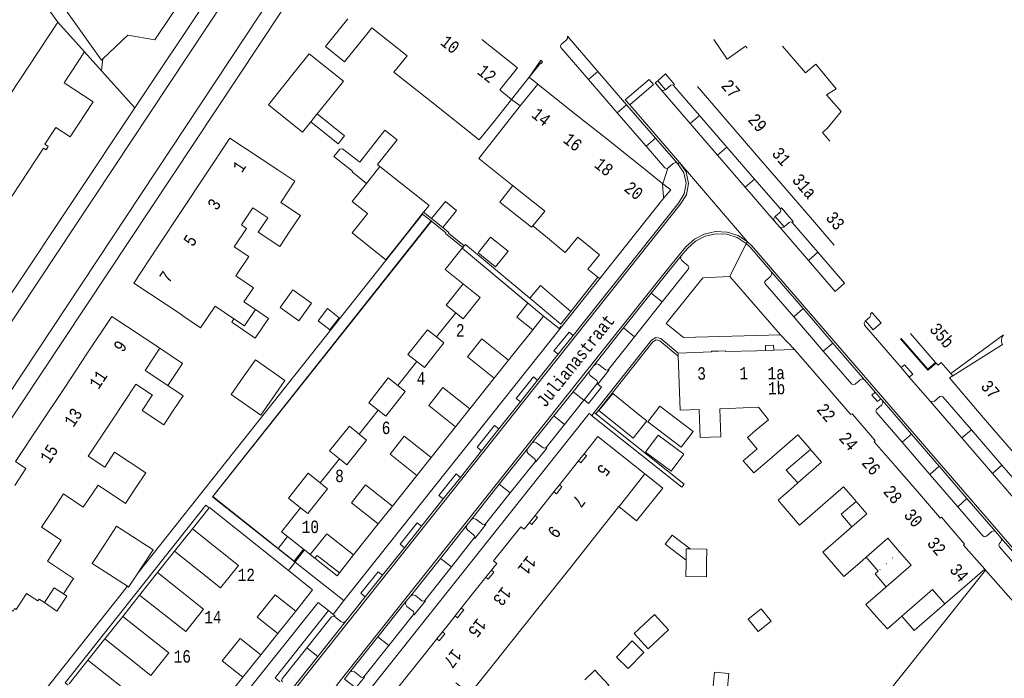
# Model space of a CAD drawing. Header units: metres. Extents: x 196790 to 198335, y 354523 to 356036.
# Tile 101 of 108: x 197428 to 197571, y 355607 to 355702. Entities that reach past the tile are written whole.
import ezdxf

# ---------------------------------------------------------------- set-up
doc = ezdxf.new("R2010")
doc.units = ezdxf.units.M
for name, pattern in [('DGN Style 1', [1.160006, 0.00193, -1.158076]), ('DGN Style 2', [186.027128, 111.616277, -74.410851]), ('DGN Style 3', [260.437979, 186.027128, -74.410851])]:
    doc.linetypes.add(name, pattern=pattern)
for name, color, linetype, lineweight in [('afdak', 252, 'DGN Style 2', 18), ('bij- of bedrijfsgebouw', 252, 'Continuous', 18), ('functiescheiding', 252, 'Continuous', 18), ('hoofdgebouw', 252, 'Continuous', 18), ('hoofdgebouw maaiveld', 252, 'Continuous', 18), ('huisnummer BAG', 252, 'Continuous', 18), ('kant asfaltverharding', 252, 'Continuous', 18), ('kant betonverharding', 252, 'Continuous', 18), ('kant klinkerverharding', 252, 'Continuous', 18), ('kant muur (extern)', 252, 'Continuous', 18), ('kant tegelverharding', 252, 'Continuous', 18), ('molgoot', 252, 'DGN Style 3', 18), ('overbouw', 252, 'Continuous', 18), ('raster', 252, 'Continuous', 18), ('schutting', 252, 'Continuous', 18), ('straatnaam', 252, 'Continuous', 18), ('T22_brandgang', 252, 'DGN Style 2', 18), ('tuinhuis', 252, 'DGN Style 2', 18), ('tussenmuur WOZ', 252, 'DGN Style 1', 18), ('vlakafsluiter grijs', 252, 'DGN Style 2', 18), ('vlakafsluiter groen', 252, 'DGN Style 2', 18)]:
    doc.layers.add(name, color=color, linetype=linetype, lineweight=lineweight)
doc.styles.add('Style-Courier New', font='cour.ttf')

msp = doc.modelspace()

# ---------------------------------------------------------------- linework, layer by layer
at = {"layer": 'afdak'}
for p, q in [((197489.693, 355671.83), (197488.085, 355673.117)), ((197467.194, 355627.152), (197465.87, 355625.398)), ((197465.87, 355625.398), (197468.189, 355623.548)), ((197468.189, 355623.548), (197469.519, 355625.311)), ((197550.986, 355624.142), (197552.745, 355622.124)), ((197514.835, 355609.678), (197517.103, 355612.015)), ((197517.103, 355612.015), (197518.822, 355610.347)), ((197518.822, 355610.347), (197516.554, 355608.01)), ((197516.554, 355608.01), (197514.835, 355609.678))]:
    msp.add_line(p, q, dxfattribs=at)
at = {"layer": 'afdak', "flags": 128}
for points in [[(197471.519, 355688.283), (197475.487, 355685.118), (197474.562, 355683.958), (197470.587, 355687.129)], [(197480.58, 355680.658), (197480.237, 355680.929), (197483.08, 355684.529), (197481.33, 355685.911), (197477.671, 355681.278)], [(197476.632, 355679.964), (197473.935, 355682.1), (197474.792, 355683.191), (197475.202, 355683.227), (197477.671, 355681.278)], [(197476.632, 355679.964), (197476.555, 355679.866), (197478.648, 355678.213)], [(197499.831, 355677.893), (197497.941, 355675.496), (197502.555, 355671.86), (197502.731, 355672.069)], [(197488.085, 355673.117), (197490.066, 355675.578), (197491.67, 355674.286), (197489.693, 355671.83)], [(197492.642, 355663.694), (197490.168, 355660.578), (197491.563, 355659.478)], [(197502.278, 355661.616), (197503.858, 355663.448), (197508.23, 355659.68)], [(197508.23, 355659.68), (197506.785, 355657.857), (197502.278, 355661.616)], [(197462.565, 355659.959), (197464.445, 355658.688), (197462.52, 355655.842), (197459.139, 355658.127), (197459.467, 355658.613)], [(197488.794, 355656.016), (197487.484, 355657.052), (197484.648, 355653.463), (197485.95, 355652.447)], [(197448.727, 355654.364), (197452.021, 355652.181), (197449.889, 355648.965)], [(197480.348, 355645.409), (197478.979, 355646.49), (197481.802, 355650.067), (197483.183, 355648.977)], [(197474.732, 355638.377), (197473.304, 355639.524), (197476.198, 355643.073), (197477.579, 355641.937)], [(197542.922, 355639.725), (197539.42, 355636.728), (197541.104, 355634.875)], [(197469.087, 355631.289), (197467.349, 355632.651), (197470.186, 355636.27), (197471.941, 355634.894)], [(197518.964, 355636.187), (197521.53, 355634.123), (197517.728, 355629.417), (197515.199, 355631.458)], [(197549.557, 355632.17), (197547.389, 355630.357), (197548.912, 355628.535)], [(197524.921, 355623.715), (197521.905, 355626.006), (197522.9, 355627.317), (197525.501, 355625.341)], [(197552.745, 355622.124), (197552.283, 355621.721), (197553.902, 355619.864)], [(197434.772, 355618.855), (197435.293, 355618.5), (197433.835, 355616.348), (197432.03, 355617.573)], [(197556.163, 355615.594), (197557.934, 355613.532), (197562.384, 355617.363)], [(197530.862, 355604.784), (197528.786, 355604.976), (197529.02, 355607.501), (197531.096, 355607.309), (197530.862, 355604.784)]]:
    msp.add_lwpolyline(points, dxfattribs=at)
at = {"layer": 'bij- of bedrijfsgebouw'}
for p, q in [((197468.392, 355694.512), (197466.487, 355692.119)), ((197471.519, 355688.283), (197473.38, 355690.59)), ((197470.587, 355687.129), (197471.486, 355688.242)), ((197471.486, 355688.242), (197471.519, 355688.283)), ((197478.648, 355678.213), (197480.58, 355680.658)), ((197486.726, 355673.794), (197486.925, 355674.045)), ((197483.578, 355669.828), (197486.726, 355673.794)), ((197524.921, 355623.715), (197524.914, 355623.342)), ((197445.987, 355622.503), (197445.544, 355621.824))]:
    msp.add_line(p, q, dxfattribs=at)
at = {"layer": 'bij- of bedrijfsgebouw', "flags": 128}
for points in [[(197468.392, 355694.512), (197470.352, 355696.974), (197475.333, 355693.009), (197473.38, 355690.59)], [(197466.487, 355692.119), (197464.477, 355689.594), (197469.383, 355685.636), (197470.587, 355687.129)], [(197486.925, 355674.045), (197487.706, 355675.029), (197480.58, 355680.658)], [(197478.648, 355678.213), (197476.594, 355675.613), (197478.801, 355673.87), (197478.678, 355673.715)], [(197467.573, 355671.295), (197466.104, 355669.079), (197462.993, 355671.14), (197464.373, 355673.223)], [(197478.678, 355673.715), (197476.571, 355671.047), (197481.473, 355667.175), (197483.578, 355669.828)], [(197460.805, 355650.183), (197462.562, 355652.687), (197466.854, 355649.676), (197465.097, 355647.172)], [(197460.805, 355650.183), (197459.048, 355647.679), (197463.34, 355644.668), (197465.097, 355647.172)], [(197450.686, 355645.337), (197449.313, 355643.265), (197446.184, 355645.339), (197447.601, 355647.477)], [(197516.181, 355642.201), (197512.286, 355645.337), (197514.29, 355647.826), (197518.185, 355644.69)], [(197518.185, 355644.69), (197519.242, 355643.869), (197517.241, 355641.353), (197516.181, 355642.201)], [(197440.753, 355637.167), (197442.183, 355639.325), (197446.687, 355636.339), (197445.208, 355634.108)], [(197445.987, 355622.503), (197447.75, 355625.205), (197442.476, 355628.647), (197440.713, 355625.945)], [(197444.035, 355619.923), (197438.949, 355623.243), (197440.713, 355625.945)], [(197525.501, 355625.341), (197524.95, 355625.35), (197524.921, 355623.715)], [(197527.897, 355623.29), (197527.93, 355625.3), (197525.501, 355625.341)], [(197524.914, 355623.342), (197524.878, 355621.334), (197527.863, 355621.281), (197527.897, 355623.29)], [(197445.544, 355621.824), (197444.223, 355619.801), (197444.035, 355619.923)], [(197518.872, 355614.451), (197520.34, 355615.82), (197522.392, 355613.619), (197520.912, 355612.252)], [(197518.872, 355614.451), (197517.404, 355613.082), (197519.431, 355610.885), (197520.912, 355612.252)], [(197510.254, 355606.398), (197511.722, 355607.769), (197513.755, 355605.594), (197512.29, 355604.221)]]:
    msp.add_lwpolyline(points, dxfattribs=at)
at = {"layer": 'functiescheiding'}
for p, q in [((197510.8, 355693.248), (197512.151, 355694.404)), ((197519.56, 355693.265), (197516.114, 355690.3)), ((197516.751, 355689.562), (197520.203, 355692.522)), ((197514.948, 355688.443), (197516.303, 355689.604)), ((197526.878, 355688.036), (197525.524, 355686.863)), ((197519.148, 355683.582), (197520.512, 355684.743)), ((197529.46, 355682.311), (197530.819, 355683.477)), ((197534.83, 355678.838), (197533.478, 355677.665)), ((197542.629, 355667.08), (197543.989, 355668.259)), ((197547.865, 355663.767), (197546.504, 355662.599)), ((197519.866, 355662.326), (197521.447, 355661.067)), ((197540.495, 355658.91), (197541.866, 355660.096)), ((197515.863, 355657.296), (197517.439, 355656.035)), ((197544.784, 355653.95), (197546.158, 355655.123)), ((197510.124, 355646.844), (197508.558, 355648.063)), ((197505.767, 355644.582), (197507.336, 355643.348)), ((197556.186, 355640.766), (197557.545, 355641.939)), ((197564.845, 355641.387), (197566.215, 355642.565)), ((197560.216, 355636.1), (197561.568, 355637.282)), ((197570.649, 355637.429), (197569.272, 355636.266)), ((197499.469, 355633.463), (197497.88, 355634.697)), ((197564.242, 355631.44), (197565.58, 355632.64)), ((197490.945, 355622.748), (197489.36, 355623.967)), ((197481.896, 355611.369), (197480.317, 355612.61)), ((197471.594, 355609.751), (197470.014, 355611.011))]:
    msp.add_line(p, q, dxfattribs=at)
at = {"layer": 'hoofdgebouw'}
for p, q in [((197437.83, 355697.252), (197433.988, 355701.552)), ((197478.722, 355699.818), (197479.44, 355700.722)), ((197479.44, 355700.722), (197484.523, 355696.688)), ((197528.929, 355699.021), (197530.866, 355696.214)), ((197540.707, 355695.957), (197538.856, 355698.091)), ((197503.445, 355692.592), (197508.348, 355688.687)), ((197526.556, 355692.239), (197530.68, 355687.441)), ((197494.978, 355684.509), (197488.061, 355689.998)), ((197496.887, 355686.907), (197499.65, 355690.37)), ((197508.348, 355688.687), (197513.005, 355684.979)), ((197494.978, 355684.509), (197496.887, 355686.907)), ((197530.68, 355687.441), (197534.572, 355682.914)), ((197513.005, 355684.979), (197517.783, 355681.173)), ((197534.572, 355682.914), (197534.822, 355682.623)), ((197534.822, 355682.623), (197538.612, 355678.242)), ((197517.783, 355681.173), (197521.567, 355678.16)), ((197465.816, 355680.159), (197468.276, 355678.529)), ((197455.336, 355679.461), (197451.928, 355674.317)), ((197538.612, 355678.242), (197543.206, 355672.931)), ((197504.439, 355674.223), (197499.749, 355677.958)), ((197521.733, 355676.192), (197512.414, 355664.44)), ((197451.928, 355674.317), (197448.389, 355668.977)), ((197460.541, 355672.198), (197462.182, 355674.675)), ((197464.373, 355673.223), (197462.182, 355674.675)), ((197543.206, 355672.931), (197546.374, 355669.269)), ((197504.849, 355670.324), (197506.935, 355668.605)), ((197509.27, 355670.434), (197511.325, 355668.739)), ((197512.385, 355667.895), (197511.325, 355668.739)), ((197512.385, 355667.895), (197510.712, 355665.796)), ((197510.712, 355665.796), (197512.163, 355664.64)), ((197512.163, 355664.64), (197512.414, 355664.44)), ((197460.9, 355661.084), (197462.565, 355659.959)), ((197502.73, 355657.022), (197500.401, 355658.881)), ((197499.22, 355652.639), (197502.73, 355657.022)), ((197557.425, 355656.494), (197561.042, 355652.313)), ((197448.727, 355654.364), (197446.595, 355651.148)), ((197536.4, 355654.05), (197535.13, 355654.012)), ((197537.601, 355654.086), (197536.4, 355654.05)), ((197540.636, 355654.177), (197537.601, 355654.086)), ((197545.287, 355648.797), (197540.636, 355654.177)), ((197570.186, 355654.555), (197563.516, 355650.365)), ((197438.275, 355653.708), (197434.863, 355648.56)), ((197497.155, 355650.057), (197493.278, 355653.135)), ((197523.781, 355653.242), (197523.766, 355653.671)), ((197524.049, 355645.41), (197523.781, 355653.242)), ((197446.595, 355651.148), (197449.889, 355648.965)), ((197561.042, 355652.313), (197561.114, 355652.229)), ((197493.609, 355645.59), (197497.155, 355650.057)), ((197434.863, 355648.56), (197431.375, 355643.298)), ((197441.825, 355643.951), (197445.219, 355649.071)), ((197445.219, 355649.071), (197445.272, 355649.151)), ((197548.655, 355644.9), (197545.287, 355648.797)), ((197491.545, 355643.014), (197487.668, 355646.091)), ((197524.049, 355645.41), (197526.817, 355645.511)), ((197529.88, 355645.621), (197535.383, 355645.821)), ((197535.383, 355645.821), (197536.857, 355644.014)), ((197480.348, 355645.409), (197477.579, 355641.937)), ((197567.939, 355644.35), (197573.506, 355637.86)), ((197438.374, 355638.744), (197441.825, 355643.951)), ((197487.998, 355638.545), (197491.545, 355643.014)), ((197536.857, 355644.014), (197535.019, 355642.522)), ((197477.579, 355641.937), (197478.649, 355641.081)), ((197542.813, 355639.85), (197542.922, 355639.725)), ((197438.374, 355638.744), (197440.753, 355637.167)), ((197474.732, 355638.377), (197471.941, 355634.894)), ((197485.943, 355635.976), (197482.067, 355639.054)), ((197429.345, 355636.967), (197427.727, 355634.522)), ((197508.605, 355637.145), (197506.593, 355634.616)), ((197509.341, 355638.07), (197508.605, 355637.145)), ((197558.41, 355633.62), (197555.171, 355637.365)), ((197482.401, 355631.516), (197485.943, 355635.976)), ((197518.964, 355636.187), (197515.414, 355631.728)), ((197471.941, 355634.894), (197473.019, 355634.029)), ((197540.474, 355634.326), (197538.228, 355632.368)), ((197541.104, 355634.875), (197540.474, 355634.326)), ((197505.056, 355632.684), (197503.049, 355630.165)), ((197505.782, 355633.595), (197505.056, 355632.684)), ((197558.41, 355633.62), (197561.593, 355629.941)), ((197453.458, 355628.252), (197455.867, 355631.275)), ((197480.337, 355628.939), (197476.459, 355632.015)), ((197515.199, 355631.458), (197511.863, 355627.268)), ((197515.414, 355631.728), (197515.199, 355631.458)), ((197539.881, 355630.437), (197538.228, 355632.368)), ((197549.386, 355632.366), (197549.557, 355632.17)), ((197541.324, 355628.751), (197539.881, 355630.437)), ((197541.324, 355628.751), (197543.603, 355630.739)), ((197476.779, 355624.454), (197480.337, 355628.939)), ((197501.459, 355628.171), (197502.23, 355629.134)), ((197548.912, 355628.535), (197546.982, 355626.85)), ((197467.194, 355627.152), (197469.519, 355625.311)), ((197511.863, 355627.268), (197508.076, 355622.511)), ((197450.861, 355624.99), (197448.41, 355621.913)), ((197450.861, 355624.99), (197457.525, 355619.682)), ((197469.519, 355625.311), (197469.671, 355625.191)), ((197469.671, 355625.191), (197470.513, 355624.524)), ((197550.055, 355623.329), (197550.986, 355624.142)), ((197496.736, 355622.241), (197497.516, 355623.226)), ((197495.927, 355621.227), (197494.002, 355618.821)), ((197508.076, 355622.511), (197504.429, 355617.93)), ((197547.555, 355596.372), (197568.271, 355622.256)), ((197562.384, 355617.363), (197568.145, 355622.399)), ((197584.185, 355604.161), (197568.271, 355622.256)), ((197553.902, 355619.864), (197553.402, 355619.427)), ((197433.452, 355619.718), (197432.03, 355617.573)), ((197434.772, 355618.855), (197433.452, 355619.718)), ((197445.805, 355618.655), (197443.357, 355615.569)), ((197445.805, 355618.655), (197452.479, 355613.359)), ((197494.002, 355618.821), (197492.371, 355616.782)), ((197432.03, 355617.573), (197431.261, 355618.083)), ((197504.429, 355617.93), (197500.82, 355613.397)), ((197491.488, 355615.64), (197490.461, 355614.355)), ((197556.496, 355615.885), (197556.163, 355615.594)), ((197465.811, 355613.092), (197462.84, 355615.461)), ((197490.461, 355614.355), (197489.639, 355613.328)), ((197463.35, 355610.006), (197465.811, 355613.092)), ((197500.82, 355613.397), (197497.27, 355608.938)), ((197440.764, 355612.316), (197438.317, 355609.238)), ((197440.764, 355612.316), (197447.441, 355607.007)), ((197488.827, 355612.307), (197486.982, 355609.993)), ((197460.756, 355606.758), (197457.777, 355609.133)), ((197458.294, 355603.669), (197460.756, 355606.758))]:
    msp.add_line(p, q, dxfattribs=at)
at = {"layer": 'hoofdgebouw', "flags": 128}
for points in [[(197433.988, 355701.552), (197427.059, 355691.102), (197420.663, 355695.354), (197419.997, 355694.349), (197417.572, 355695.959), (197412.724, 355698.354), (197412.069, 355697.362), (197409.164, 355699.31), (197406.324, 355695.054), (197405.331, 355695.687), (197400.87, 355688.997)], [(197478.722, 355699.818), (197475.484, 355695.806), (197472.708, 355698.046), (197475.939, 355702.049)], [(197499.65, 355690.37), (197497.94, 355691.735), (197500.495, 355694.946), (197495.351, 355699.028)], [(197406.646, 355682.357), (197418.784, 355674.306), (197418.662, 355674.123), (197423.987, 355670.591), (197424.323, 355671.108), (197423.981, 355671.342), (197431.877, 355683.301), (197432.264, 355683.064), (197432.579, 355683.545), (197432.077, 355683.874), (197433.7, 355686.324), (197435.775, 355684.957), (197439.079, 355690.018), (197434.892, 355692.751), (197437.83, 355697.252)], [(197533.768, 355697.759), (197533.512, 355698.054), (197530.866, 355696.214)], [(197488.061, 355689.998), (197482.632, 355694.306), (197484.523, 355696.688)], [(197540.707, 355695.957), (197542.223, 355694.208), (197543.691, 355695.481)], [(197545.261, 355691.053), (197546.621, 355691.915), (197543.691, 355695.481)], [(197503.445, 355692.592), (197501.103, 355689.677), (197500.903, 355689.424)], [(197545.739, 355684.322), (197544.657, 355685.57), (197545.336, 355686.141), (197547.346, 355688.618), (197545.261, 355691.053)], [(197500.903, 355689.424), (197494.901, 355681.818), (197499.749, 355677.958)], [(197465.816, 355680.159), (197458.855, 355684.772), (197455.336, 355679.461)], [(197468.276, 355678.529), (197466.24, 355675.457), (197469.083, 355673.574), (197467.573, 355671.295)], [(197504.849, 355670.324), (197502.731, 355672.069), (197504.479, 355674.191), (197504.439, 355674.223)], [(197460.541, 355672.198), (197461.299, 355671.685), (197459.615, 355669.192)], [(197506.935, 355668.605), (197507.428, 355668.199), (197509.27, 355670.434)], [(197448.389, 355668.977), (197444.954, 355663.793), (197451.915, 355659.18)], [(197459.615, 355669.192), (197459.509, 355669.035), (197461.6, 355667.622), (197459.723, 355664.843), (197462.274, 355663.119), (197460.9, 355661.084)], [(197500.401, 355658.881), (197501.992, 355660.874), (197492.507, 355668.835), (197490.052, 355665.766), (197495.105, 355661.724)], [(197495.105, 355661.724), (197492.637, 355658.64), (197491.563, 355659.478), (197488.794, 355656.016), (197489.867, 355655.149)], [(197459.467, 355658.613), (197456.752, 355660.447), (197454.633, 355657.311)], [(197462.565, 355659.959), (197460.969, 355657.598), (197459.467, 355658.613)], [(197438.275, 355653.708), (197441.767, 355658.976), (197448.727, 355654.364)], [(197454.633, 355657.311), (197451.9, 355659.158), (197451.915, 355659.18)], [(197489.867, 355655.149), (197487.032, 355651.59), (197485.95, 355652.447), (197483.183, 355648.977), (197484.261, 355648.12)], [(197535.13, 355654.012), (197530.638, 355653.878), (197530.637, 355653.982), (197529.622, 355653.956)], [(197523.766, 355653.671), (197528.617, 355653.837), (197528.62, 355653.93), (197529.622, 355653.956)], [(197561.114, 355652.229), (197561.397, 355651.902), (197561.861, 355652.303)], [(197567.939, 355644.35), (197563.037, 355650.064), (197563.516, 355650.365)], [(197447.601, 355647.477), (197447.661, 355647.568), (197445.272, 355649.151)], [(197449.889, 355648.965), (197452.113, 355647.49), (197450.686, 355645.337)], [(197484.261, 355648.12), (197481.434, 355644.552), (197480.348, 355645.409)], [(197526.817, 355645.511), (197526.964, 355641.46), (197529.936, 355641.568), (197529.789, 355645.618), (197529.88, 355645.621)], [(197552.21, 355641.094), (197548.953, 355644.892), (197548.763, 355644.775), (197548.655, 355644.9)], [(197431.375, 355643.298), (197427.84, 355637.964), (197429.345, 355636.967)], [(197510.154, 355639.096), (197512.157, 355641.591), (197518.964, 355636.187)], [(197535.019, 355642.522), (197533.787, 355641.449), (197535.07, 355639.976)], [(197536.986, 355638.281), (197541.086, 355641.834), (197542.813, 355639.85)], [(197478.649, 355641.081), (197475.809, 355637.505), (197474.732, 355638.377)], [(197535.07, 355639.976), (197535.198, 355639.829), (197533.205, 355638.093), (197534.743, 355636.327), (197536.986, 355638.281)], [(197555.171, 355637.365), (197552.164, 355640.841), (197552.311, 355640.976), (197552.21, 355641.094)], [(197542.922, 355639.725), (197544.54, 355637.865), (197541.104, 355634.875)], [(197445.208, 355634.108), (197443.753, 355631.913), (197439.801, 355634.533), (197437.644, 355631.377), (197434.812, 355633.312), (197433.191, 355630.861)], [(197543.603, 355630.739), (197547.694, 355634.306), (197549.386, 355632.366)], [(197473.019, 355634.029), (197470.166, 355630.443), (197469.087, 355631.289)], [(197467.348, 355622.211), (197455.907, 355631.325), (197455.867, 355631.275)], [(197469.087, 355631.289), (197466.347, 355627.823), (197467.194, 355627.152)], [(197549.557, 355632.17), (197551.078, 355630.425), (197548.912, 355628.535)], [(197433.191, 355630.861), (197431.623, 355628.488), (197434.475, 355626.599), (197432.452, 355623.544), (197436.224, 355621.046), (197434.772, 355618.855)], [(197561.593, 355629.941), (197561.712, 355629.803), (197561.87, 355629.93), (197564.993, 355626.315)], [(197497.516, 355623.226), (197497.048, 355623.603), (197500.993, 355628.549), (197501.459, 355628.171)], [(197457.525, 355619.682), (197460.123, 355622.944), (197453.458, 355628.252)], [(197546.24, 355623.1), (197544.703, 355624.861), (197546.982, 355626.85)], [(197550.986, 355624.142), (197554.106, 355626.865), (197555.795, 355624.93)], [(197564.993, 355626.315), (197565.242, 355626.027), (197565.074, 355625.895), (197568.145, 355622.399)], [(197555.795, 355624.93), (197557.485, 355622.994), (197553.902, 355619.864)], [(197550.055, 355623.329), (197547.776, 355621.34), (197546.24, 355623.1)], [(197452.479, 355613.359), (197455.074, 355616.605), (197448.41, 355621.913)], [(197468.403, 355616.338), (197470.859, 355619.414), (197467.348, 355622.211)], [(197431.261, 355618.083), (197431.067, 355617.801), (197429.447, 355618.898), (197427.924, 355616.565), (197427.72, 355616.698), (197427.485, 355616.313), (197424.686, 355618.075)], [(197462.84, 355615.461), (197465.432, 355618.711), (197468.403, 355616.338)], [(197552.505, 355615.521), (197550.958, 355617.292), (197553.402, 355619.427)], [(197556.496, 355615.885), (197560.567, 355619.442), (197562.384, 355617.363)], [(197447.441, 355607.007), (197450.031, 355610.273), (197443.357, 355615.569)], [(197556.163, 355615.594), (197554.052, 355613.75), (197552.505, 355615.521)], [(197457.777, 355609.133), (197460.368, 355612.384), (197463.35, 355610.006)], [(197486.982, 355609.993), (197482.746, 355604.682), (197482.661, 355604.751), (197480.119, 355601.544)], [(197438.317, 355609.238), (197444.972, 355603.958), (197442.25, 355600.525)], [(197497.27, 355608.938), (197493.631, 355604.367), (197491.592, 355605.977)]]:
    msp.add_lwpolyline(points, dxfattribs=at)
at = {"layer": 'hoofdgebouw maaiveld', "flags": 128}
for points in [[(197521.567, 355678.16), (197521.483, 355678.085), (197521.67, 355676.261), (197521.733, 355676.192)], [(197493.278, 355653.135), (197495.347, 355655.741), (197499.22, 355652.639)], [(197487.668, 355646.091), (197489.72, 355648.677), (197493.609, 355645.59)], [(197482.067, 355639.054), (197484.112, 355641.629), (197487.998, 355638.545)], [(197509.341, 355638.07), (197509.702, 355637.784), (197510.513, 355638.808), (197510.154, 355639.096)], [(197476.459, 355632.015), (197478.513, 355634.605), (197482.401, 355631.516)], [(197505.782, 355633.595), (197506.142, 355633.308), (197506.953, 355634.33), (197506.593, 355634.616)], [(197502.23, 355629.134), (197502.589, 355628.846), (197503.409, 355629.878), (197503.049, 355630.165)], [(197470.513, 355624.524), (197472.901, 355627.53), (197476.779, 355624.454)], [(197495.927, 355621.227), (197496.287, 355620.94), (197497.097, 355621.956), (197496.736, 355622.241)], [(197492.371, 355616.782), (197492.73, 355616.495), (197491.847, 355615.352), (197491.488, 355615.64)], [(197489.639, 355613.328), (197489.999, 355613.042), (197489.186, 355612.02), (197488.827, 355612.307)]]:
    msp.add_lwpolyline(points, dxfattribs=at)
at = {"layer": 'kant asfaltverharding', "flags": 128}
for points in [[(197440.493, 355696.247), (197444.117, 355699.674), (197448.001, 355698.978), (197469.769, 355731.462), (197458.789, 355746.329)], [(197419.114, 355725.683), (197440.271, 355696.037), (197440.493, 355696.247)], [(197483.485, 355722.08), (197481.227, 355721.129), (197479.344, 355720.309), (197474.404, 355718.137), (197473.244, 355717.415), (197472.334, 355716.396), (197467.517, 355709.144), (197373.054, 355566.562), (197372.221, 355565.02), (197371.656, 355563.255), (197371.434, 355561.34), (197371.602, 355559.38)], [(197463.59, 355713.015), (197368.819, 355570.121), (197367.699, 355568.732), (197366.249, 355567.51), (197365.411, 355566.997), (197364.511, 355566.565), (197363.56, 355566.227), (197362.573, 355565.988)]]:
    msp.add_lwpolyline(points, dxfattribs=at)
at = {"layer": 'kant betonverharding'}
msp.add_line((197512.05, 355649.26), (197512.154, 355649.175), dxfattribs=at)
at = {"layer": 'kant betonverharding', "flags": 128}
for points in [[(197508.593, 355656.228), (197507.991, 355656.714), (197505.784, 355653.997), (197506.411, 355653.488)], [(197503.427, 355649.739), (197502.805, 355650.235), (197500.315, 355647.11), (197500.924, 355646.595)], [(197512.154, 355649.175), (197512.665, 355648.756), (197510.778, 355646.388), (197510.153, 355646.88)], [(197497.809, 355642.682), (197497.186, 355643.177), (197494.691, 355640.043), (197495.312, 355639.546)], [(197492.239, 355635.686), (197491.613, 355636.184), (197489.131, 355633.056), (197489.751, 355632.56)], [(197486.63, 355628.639), (197485.973, 355629.09), (197483.516, 355626.015), (197484.135, 355625.505)], [(197480.979, 355621.541), (197480.346, 355622.017), (197477.852, 355618.909), (197478.484, 355618.407)]]:
    msp.add_lwpolyline(points, dxfattribs=at)
at = {"layer": 'kant klinkerverharding'}
for p, q in [((197507.74, 355699.513), (197512.151, 355694.404)), ((197512.151, 355694.404), (197516.303, 355689.604)), ((197514.948, 355688.443), (197510.8, 355693.248)), ((197521.312, 355691.735), (197520.435, 355692.749)), ((197521.312, 355691.735), (197525.524, 355686.863)), ((197526.878, 355688.036), (197523.107, 355692.398)), ((197518.756, 355684.034), (197514.948, 355688.443)), ((197516.303, 355689.604), (197519.86, 355685.492)), ((197525.524, 355686.863), (197529.46, 355682.311)), ((197530.819, 355683.477), (197526.878, 355688.036)), ((197520.512, 355684.743), (197519.86, 355685.492)), ((197519.148, 355683.582), (197518.756, 355684.034)), ((197523.721, 355681.062), (197520.512, 355684.743)), ((197534.83, 355678.838), (197530.819, 355683.477)), ((197529.46, 355682.311), (197533.478, 355677.665)), ((197538.565, 355674.52), (197534.83, 355678.838)), ((197533.478, 355677.665), (197537.665, 355672.822)), ((197537.665, 355672.822), (197538.469, 355671.891)), ((197538.469, 355671.891), (197542.629, 355667.08)), ((197547.865, 355663.767), (197543.989, 355668.259)), ((197542.629, 355667.08), (197546.504, 355662.599)), ((197537.229, 355665.462), (197538.101, 355664.458)), ((197538.101, 355664.458), (197541.866, 355660.096)), ((197515.863, 355657.296), (197519.866, 355662.326)), ((197521.447, 355661.067), (197517.439, 355656.035)), ((197541.866, 355660.096), (197546.158, 355655.123)), ((197544.784, 355653.95), (197540.495, 355658.91)), ((197511.558, 355651.884), (197515.863, 355657.296)), ((197556.051, 355651.557), (197550.737, 355657.703)), ((197506.411, 355653.488), (197508.593, 355656.228)), ((197517.439, 355656.035), (197513.676, 355651.311)), ((197546.158, 355655.123), (197550.745, 355649.808)), ((197503.427, 355649.739), (197506.411, 355653.488)), ((197510.994, 355651.103), (197511.558, 355651.884)), ((197557.234, 355650.189), (197556.051, 355651.557)), ((197500.924, 355646.595), (197503.427, 355649.739)), ((197508.558, 355648.063), (197510.994, 355651.103)), ((197550.745, 355649.808), (197552.311, 355647.996)), ((197557.234, 355650.189), (197560.186, 355646.775)), ((197510.153, 355646.88), (197512.05, 355649.26)), ((197505.767, 355644.582), (197508.558, 355648.063)), ((197510.124, 355646.844), (197510.153, 355646.88)), ((197552.311, 355647.996), (197553.111, 355647.07)), ((197553.111, 355647.07), (197553.354, 355646.788)), ((197497.809, 355642.682), (197500.924, 355646.595)), ((197507.336, 355643.348), (197510.124, 355646.844)), ((197553.354, 355646.788), (197557.545, 355641.939)), ((197564.845, 355641.387), (197560.186, 355646.775)), ((197502.586, 355640.612), (197505.767, 355644.582)), ((197495.312, 355639.546), (197497.809, 355642.682)), ((197504.661, 355639.993), (197507.336, 355643.348)), ((197557.545, 355641.939), (197561.568, 355637.282)), ((197569.272, 355636.266), (197564.845, 355641.387)), ((197570.649, 355637.429), (197566.215, 355642.565)), ((197497.88, 355634.697), (197501.973, 355639.831)), ((197501.973, 355639.831), (197502.586, 355640.612)), ((197560.216, 355636.1), (197556.186, 355640.766)), ((197492.239, 355635.686), (197495.312, 355639.546)), ((197499.469, 355633.463), (197503.047, 355637.948)), ((197561.568, 355637.282), (197565.58, 355632.64)), ((197574.763, 355632.664), (197570.649, 355637.429)), ((197489.751, 355632.56), (197492.239, 355635.686)), ((197564.242, 355631.44), (197560.216, 355636.1)), ((197573.86, 355630.96), (197569.272, 355636.266)), ((197493.786, 355629.561), (197497.88, 355634.697)), ((197495.869, 355628.951), (197499.469, 355633.463)), ((197565.58, 355632.64), (197569.703, 355627.869)), ((197486.63, 355628.639), (197489.751, 355632.56)), ((197484.135, 355625.505), (197486.63, 355628.639)), ((197489.36, 355623.967), (197493.194, 355628.778)), ((197493.194, 355628.778), (197493.786, 355629.561)), ((197569.703, 355627.869), (197570.537, 355626.904)), ((197480.979, 355621.541), (197484.135, 355625.505)), ((197490.945, 355622.748), (197494.254, 355626.913)), ((197570.537, 355626.904), (197584.486, 355610.762)), ((197485.017, 355618.518), (197489.36, 355623.967)), ((197487.084, 355617.887), (197490.945, 355622.748)), ((197478.484, 355618.407), (197480.979, 355621.541)), ((197475.685, 355614.891), (197478.484, 355618.407)), ((197484.414, 355617.765), (197485.017, 355618.518)), ((197480.317, 355612.61), (197484.414, 355617.765)), ((197481.896, 355611.369), (197485.47, 355615.859)), ((197471.594, 355609.751), (197475.685, 355614.891)), ((197476.214, 355607.448), (197480.317, 355612.61)), ((197478.29, 355606.839), (197481.896, 355611.369)), ((197467.498, 355604.605), (197471.594, 355609.751)), ((197475.465, 355606.496), (197476.214, 355607.448))]:
    msp.add_line(p, q, dxfattribs=at)
at = {"layer": 'kant klinkerverharding', "flags": 128}
for points in [[(197510.8, 355693.248), (197506.793, 355697.89), (197506.723, 355698.099), (197506.823, 355698.296), (197507.582, 355698.944), (197507.748, 355699.204), (197507.74, 355699.513)], [(197521.924, 355691.768), (197522.693, 355692.429), (197522.906, 355692.5), (197523.107, 355692.398)], [(197521.924, 355691.768), (197521.624, 355691.647), (197521.312, 355691.735)], [(197522.276, 355680.439), (197522.059, 355680.364), (197521.844, 355680.474), (197519.148, 355683.582)], [(197523.721, 355681.062), (197523.388, 355681.225), (197523.033, 355681.092), (197522.276, 355680.439)], [(197524.635, 355676.703), (197524.933, 355678.226), (197524.608, 355679.753), (197523.721, 355681.062)], [(197508.593, 355656.228), (197523.824, 355675.361), (197524.635, 355676.703)], [(197537.812, 355673.442), (197538.535, 355674.07), (197538.643, 355674.287), (197538.565, 355674.52)], [(197537.665, 355672.822), (197537.621, 355673.138), (197537.781, 355673.415), (197537.812, 355673.442)], [(197539.118, 355671.937), (197539.843, 355672.565), (197540.081, 355672.644), (197540.262, 355672.552)], [(197543.989, 355668.259), (197540.304, 355672.531), (197540.262, 355672.552)], [(197538.469, 355671.891), (197538.797, 355671.803), (197539.118, 355671.937)], [(197524.221, 355667.752), (197525.116, 355668.819), (197526.291, 355669.861), (197527.701, 355670.585), (197529.219, 355670.929)], [(197529.219, 355670.929), (197530.796, 355670.859), (197532.295, 355670.381), (197533.622, 355669.529)], [(197533.622, 355669.529), (197534.172, 355668.981), (197537.229, 355665.462)], [(197519.866, 355662.326), (197522.131, 355665.172), (197524.221, 355667.752)], [(197524.221, 355667.752), (197524.106, 355667.39), (197524.281, 355667.05), (197525.218, 355666.277), (197525.324, 355666.077), (197525.25, 355665.841), (197521.447, 355661.067)], [(197540.495, 355658.91), (197536.359, 355663.692), (197536.287, 355663.908), (197536.392, 355664.111), (197537.147, 355664.748), (197537.327, 355665.077), (197537.229, 355665.462)], [(197550.737, 355657.703), (197550.703, 355658.009), (197550.857, 355658.275), (197550.899, 355658.313)], [(197550.899, 355658.313), (197551.509, 355658.862), (197551.659, 355659.171), (197551.606, 355659.33)], [(197570.884, 355656.31), (197570.676, 355656.005), (197570.571, 355655.63), (197570.593, 355655.241), (197570.729, 355654.898)], [(197544.784, 355653.95), (197548.899, 355649.192), (197549.138, 355649.073), (197549.391, 355649.16), (197550.104, 355649.796), (197550.422, 355649.921), (197550.745, 355649.808)], [(197513.676, 355651.311), (197513.476, 355651.194), (197513.244, 355651.254), (197512.299, 355652.001), (197511.948, 355652.104), (197511.558, 355651.884)], [(197556.051, 355651.557), (197556.547, 355651.973), (197557.725, 355650.617), (197557.234, 355650.189)], [(197512.05, 355649.26), (197512.094, 355649.518), (197511.984, 355649.684), (197511.036, 355650.42), (197510.861, 355650.759), (197510.994, 355651.103)], [(197552.311, 355647.996), (197551.825, 355647.555), (197552.621, 355646.67), (197553.111, 355647.07)], [(197566.215, 355642.565), (197562.092, 355647.34), (197561.875, 355647.45), (197561.644, 355647.376), (197560.875, 355646.732), (197560.522, 355646.616), (197560.186, 355646.775)], [(197556.186, 355640.766), (197552.464, 355645.075), (197552.389, 355645.297), (197552.494, 355645.506), (197553.248, 355646.166), (197553.411, 355646.458), (197553.354, 355646.788)], [(197501.973, 355639.831), (197501.863, 355639.428), (197502.044, 355639.119), (197502.997, 355638.379), (197503.106, 355638.19), (197503.047, 355637.948)], [(197502.586, 355640.612), (197502.893, 355640.805), (197503.275, 355640.69), (197504.234, 355639.941), (197504.465, 355639.889), (197504.661, 355639.993)], [(197564.242, 355631.44), (197567.89, 355627.217), (197568.134, 355627.093), (197568.394, 355627.177), (197569.169, 355627.833), (197569.43, 355627.938), (197569.703, 355627.869)], [(197493.194, 355628.778), (197493.077, 355628.384), (197493.261, 355628.072), (197494.192, 355627.342), (197494.316, 355627.132), (197494.254, 355626.913)], [(197493.786, 355629.561), (197494.139, 355629.75), (197494.498, 355629.641), (197495.445, 355628.896), (197495.674, 355628.835), (197495.869, 355628.951)], [(197584.486, 355610.762), (197584.193, 355610.837), (197583.911, 355610.726), (197583.749, 355610.6), (197583.524, 355610.516), (197583.307, 355610.621), (197570.291, 355625.639), (197570.193, 355625.892), (197570.277, 355626.15), (197570.433, 355626.282), (197570.587, 355626.576), (197570.537, 355626.904)], [(197485.017, 355618.518), (197485.389, 355618.707), (197485.737, 355618.592), (197486.656, 355617.834), (197486.898, 355617.79), (197487.084, 355617.887)], [(197484.414, 355617.765), (197484.313, 355617.362), (197484.507, 355617.023), (197485.443, 355616.268), (197485.524, 355616.088), (197485.47, 355615.859)], [(197466.109, 355606.112), (197465.414, 355606.672), (197473.138, 355616.409)], [(197474.03, 355615.555), (197473.821, 355615.625), (197473.601, 355615.509), (197470.014, 355611.011)], [(197475.685, 355614.891), (197475.276, 355614.697), (197474.954, 355614.818), (197474.03, 355615.555)], [(197470.014, 355611.011), (197466.427, 355606.513), (197466.366, 355606.292), (197466.487, 355606.079)], [(197476.214, 355607.448), (197476.553, 355607.65), (197476.917, 355607.554), (197477.858, 355606.79), (197478.068, 355606.728), (197478.29, 355606.839)]]:
    msp.add_lwpolyline(points, dxfattribs=at)
at = {"layer": 'kant muur (extern)'}
for p, q in [((197502.202, 355693.578), (197503.836, 355695.632)), ((197503.836, 355695.632), (197503.702, 355695.744)), ((197499.65, 355690.37), (197502.202, 355693.578)), ((197488.085, 355673.117), (197486.925, 355674.045)), ((197486.765, 355673.763), (197486.726, 355673.794)), ((197487.993, 355672.78), (197486.765, 355673.763)), ((197488.039, 355672.743), (197487.993, 355672.78)), ((197489.693, 355671.83), (197488.085, 355673.117)), ((197492.802, 355669.181), (197492.596, 355668.936)), ((197506.863, 355657.44), (197512.414, 355664.44)), ((197512.163, 355664.64), (197508.23, 355659.68)), ((197570.729, 355654.898), (197570.186, 355654.555)), ((197511.603, 355645.061), (197511.261, 355644.629)), ((197511.857, 355644.859), (197511.603, 355645.061)), ((197568.145, 355622.399), (197568.271, 355622.256))]:
    msp.add_line(p, q, dxfattribs=at)
at = {"layer": 'kant muur (extern)', "flags": 128}
for points in [[(197503.702, 355695.744), (197503.681, 355695.761), (197503.891, 355696.023)], [(197503.891, 355696.023), (197504.133, 355695.825), (197503.943, 355695.571), (197503.836, 355695.632)], [(197492.596, 355668.936), (197490.087, 355670.944), (197490.152, 355671.052), (197488.039, 355672.743)], [(197492.802, 355669.181), (197490.506, 355671.019), (197490.571, 355671.127), (197489.693, 355671.83)], [(197504.295, 355659.024), (197492.521, 355668.842), (197492.596, 355668.936)], [(197502.278, 355661.616), (197492.969, 355669.38), (197492.802, 355669.181)], [(197508.23, 355659.68), (197506.785, 355657.857), (197502.278, 355661.616)], [(197504.295, 355659.024), (197506.548, 355657.239), (197506.768, 355657.512), (197506.863, 355657.44)], [(197523.766, 355653.671), (197521.263, 355655.754), (197520.533, 355655.923), (197519.901, 355655.523), (197511.603, 355645.061)], [(197523.781, 355653.242), (197521.117, 355655.459), (197520.591, 355655.581), (197520.118, 355655.282), (197511.857, 355644.859)], [(197561.114, 355652.229), (197559.895, 355651.205), (197555.965, 355655.731), (197556.041, 355655.793), (197559.901, 355651.32), (197561.042, 355652.313)], [(197511.857, 355644.859), (197524.646, 355634.682), (197524.285, 355634.245), (197511.249, 355644.614), (197511.261, 355644.629)], [(197471.197, 355623.98), (197471.533, 355624.403), (197474.735, 355621.863)]]:
    msp.add_lwpolyline(points, dxfattribs=at)
at = {"layer": 'kant tegelverharding'}
for p, q in [((197445.1, 355689.139), (197464.362, 355718.109)), ((197502.202, 355693.578), (197503.702, 355695.744)), ((197503.702, 355695.744), (197503.891, 355696.023)), ((197503.445, 355692.592), (197502.202, 355693.578)), ((197520.815, 355693.077), (197520.435, 355692.749)), ((197520.815, 355693.077), (197521.924, 355691.768)), ((197427.281, 355662.341), (197445.1, 355689.139)), ((197486.765, 355673.763), (197445.544, 355621.824)), ((197537.812, 355673.442), (197539.118, 355671.937)), ((197538.574, 355656.324), (197531.253, 355664.743)), ((197475.376, 355617.872), (197506.863, 355657.44)), ((197468.303, 355623.436), (197471.566, 355620.871)), ((197444.035, 355619.923), (197401.128, 355565.86)), ((197471.566, 355620.871), (197475.376, 355617.872)), ((197468.403, 355616.338), (197465.811, 355613.092)), ((197473.138, 355616.409), (197473.85, 355615.84)), ((197463.35, 355610.006), (197460.756, 355606.758))]:
    msp.add_line(p, q, dxfattribs=at)
at = {"layer": 'kant tegelverharding', "flags": 128}
for points in [[(197483.794, 355719.45), (197483.098, 355719.213), (197482.651, 355718.986), (197481.482, 355718.635), (197475.414, 355715.999), (197474.798, 355715.619), (197474.313, 355715.082), (197469.443, 355707.833), (197375.014, 355565.551), (197374.351, 355564.326), (197373.901, 355562.924), (197373.725, 355561.401), (197373.858, 355559.843)], [(197523.107, 355692.398), (197523.264, 355692.535), (197521.943, 355694.049), (197520.815, 355693.077)], [(197540.262, 355672.552), (197540.43, 355672.702), (197538.728, 355674.667), (197538.565, 355674.52)], [(197487.993, 355672.78), (197456.347, 355632.87), (197468.303, 355623.436)], [(197531.253, 355664.743), (197527.325, 355664.555), (197522.037, 355657.928), (197524.535, 355655.905), (197538.574, 355656.324)], [(197550.899, 355658.313), (197552.001, 355657.042), (197553.138, 355658.027), (197551.81, 355659.548), (197551.606, 355659.33)], [(197570.884, 355656.31), (197563.226, 355650.724), (197563.516, 355650.365)], [(197537.601, 355654.086), (197537.575, 355654.791), (197536.413, 355654.741), (197536.4, 355654.05)], [(197513.676, 355651.311), (197513.759, 355651.237), (197512.154, 355649.175)], [(197511.261, 355644.629), (197510.882, 355644.922), (197477.823, 355603.371)], [(197503.047, 355637.948), (197503.125, 355637.891), (197504.748, 355639.923), (197504.661, 355639.993)], [(197435.444, 355605.637), (197435.029, 355605.971), (197455.401, 355631.645), (197455.867, 355631.275)], [(197494.254, 355626.913), (197494.333, 355626.845), (197495.946, 355628.882), (197495.869, 355628.951)], [(197453.81, 355592.112), (197452.302, 355593.348), (197471.653, 355617.595), (197473.138, 355616.409)], [(197485.47, 355615.859), (197485.556, 355615.797), (197487.171, 355617.831), (197487.084, 355617.887)], [(197473.85, 355615.84), (197474.093, 355615.646), (197474.03, 355615.555)], [(197478.29, 355606.839), (197478.372, 355606.783), (197477.112, 355605.225), (197475.465, 355606.496)]]:
    msp.add_lwpolyline(points, dxfattribs=at)
at = {"layer": 'molgoot'}
for p, q in [((197520.203, 355692.522), (197519.56, 355693.265)), ((197516.114, 355690.3), (197516.751, 355689.562)), ((197520.091, 355685.704), (197516.751, 355689.562)), ((197520.091, 355685.704), (197523.976, 355681.244)), ((197584.785, 355610.907), (197538.344, 355664.655))]:
    msp.add_line(p, q, dxfattribs=at)
at = {"layer": 'molgoot', "flags": 128}
for points in [[(197523.976, 355681.244), (197524.908, 355679.869), (197525.251, 355678.197), (197524.971, 355676.58)], [(197524.971, 355676.58), (197524.082, 355675.159), (197425.223, 355550.991), (197423.991, 355549.426), (197419.086, 355543.098), (197411.909, 355533.49), (197410.714, 355532.327), (197409.221, 355531.567)], [(197473.577, 355604.337), (197474.453, 355605.739), (197510.71, 355651.324), (197521.901, 355665.366), (197523.972, 355667.943), (197524.868, 355669.025), (197526.119, 355670.129), (197527.542, 355670.879), (197529.185, 355671.243)], [(197529.185, 355671.243), (197530.854, 355671.183), (197532.442, 355670.668), (197533.827, 355669.767)], [(197533.827, 355669.767), (197534.422, 355669.189), (197538.344, 355664.655)]]:
    msp.add_lwpolyline(points, dxfattribs=at)
at = {"layer": 'overbouw'}
for p, q in [((197522.689, 355677.296), (197521.567, 355678.16)), ((197521.733, 355676.192), (197522.689, 355677.296)), ((197497.155, 355650.057), (197499.22, 355652.639)), ((197491.545, 355643.014), (197493.609, 355645.59)), ((197485.943, 355635.976), (197487.998, 355638.545)), ((197510.154, 355639.096), (197509.341, 355638.07)), ((197506.593, 355634.616), (197505.782, 355633.595)), ((197480.337, 355628.939), (197482.401, 355631.516)), ((197503.049, 355630.165), (197502.23, 355629.134)), ((197470.513, 355624.524), (197471.197, 355623.98)), ((197474.735, 355621.863), (197476.779, 355624.454)), ((197496.736, 355622.241), (197495.927, 355621.227)), ((197492.371, 355616.782), (197491.488, 355615.64)), ((197489.639, 355613.328), (197488.827, 355612.307))]:
    msp.add_line(p, q, dxfattribs=at)
at = {"layer": 'overbouw', "flags": 128}
msp.add_lwpolyline([(197474.735, 355621.863), (197474.415, 355621.423), (197471.197, 355623.98)], dxfattribs=at)
at = {"layer": 'raster'}
for p, q in [((197502.73, 355657.022), (197504.295, 355659.024)), ((197453.458, 355628.252), (197450.861, 355624.99)), ((197465.87, 355625.398), (197468.189, 355623.548)), ((197469.671, 355625.191), (197468.313, 355623.449)), ((197468.303, 355623.436), (197467.348, 355622.211)), ((197468.189, 355623.548), (197468.313, 355623.449)), ((197468.313, 355623.449), (197468.303, 355623.436)), ((197448.41, 355621.913), (197445.805, 355618.655)), ((197443.357, 355615.569), (197440.764, 355612.316)), ((197438.317, 355609.238), (197435.592, 355605.834))]:
    msp.add_line(p, q, dxfattribs=at)
at = {"layer": 'raster', "flags": 128}
for points in [[(197416.162, 355725.742), (197420.588, 355719.974), (197433.988, 355701.552)], [(197488.039, 355672.743), (197456.423, 355632.934), (197465.87, 355625.398)]]:
    msp.add_lwpolyline(points, dxfattribs=at)
at = {"layer": 'schutting'}
msp.add_line((197561.861, 355652.303), (197563.516, 355650.365), dxfattribs=at)
at = {"layer": 'T22_brandgang'}
msp.add_line((197499.65, 355690.37), (197500.903, 355689.424), dxfattribs=at)
at = {"layer": 'tuinhuis'}
for p, q in [((197496.623, 355670.43), (197494.799, 355668.156)), ((197499.143, 355668.409), (197496.623, 355670.43)), ((197497.319, 355666.135), (197499.143, 355668.409)), ((197494.799, 355668.156), (197497.319, 355666.135)), ((197472.997, 355660.103), (197471.641, 355658.351)), ((197474.708, 355658.778), (197472.997, 355660.103)), ((197471.641, 355658.351), (197473.352, 355657.027)), ((197473.352, 355657.027), (197474.708, 355658.778)), ((197533.904, 355615.172), (197535.778, 355616.686)), ((197535.778, 355616.686), (197537.234, 355614.883)), ((197535.36, 355613.369), (197533.904, 355615.172)), ((197537.234, 355614.883), (197535.36, 355613.369))]:
    msp.add_line(p, q, dxfattribs=at)
at = {"layer": 'tuinhuis', "flags": 128}
for points in [[(197466.14, 355660.258), (197467.974, 355662.821), (197470.699, 355660.872), (197468.865, 355658.309), (197466.14, 355660.258)], [(197521.121, 355645.972), (197525.948, 355642.306), (197524.228, 355640.04), (197519.4, 355643.706), (197521.121, 355645.972)], [(197520.87, 355641.793), (197524.58, 355639.061), (197522.751, 355636.577), (197519.041, 355639.309), (197520.87, 355641.793)]]:
    msp.add_lwpolyline(points, dxfattribs=at)
at = {"layer": 'tussenmuur WOZ'}
msp.add_line((197555.795, 355624.93), (197552.745, 355622.124), dxfattribs=at)
at = {"layer": 'vlakafsluiter grijs'}
for p, q in [((197523.976, 355681.244), (197523.721, 355681.062)), ((197523.976, 355681.244), (197533.827, 355669.767)), ((197522.276, 355680.439), (197521.567, 355678.16)), ((197533.622, 355669.529), (197533.827, 355669.767)), ((197531.253, 355664.743), (197533.622, 355669.529)), ((197538.574, 355656.324), (197540.636, 355654.177)), ((197475.376, 355617.872), (197473.85, 355615.84))]:
    msp.add_line(p, q, dxfattribs=at)
at = {"layer": 'vlakafsluiter groen'}
for p, q in [((197437.83, 355697.252), (197440.275, 355694.523)), ((197440.493, 355696.247), (197440.275, 355694.523)), ((197440.275, 355694.523), (197445.1, 355689.139))]:
    msp.add_line(p, q, dxfattribs=at)

# ---------------------------------------------------------------- texts
at = {"layer": 'huisnummer BAG', "style": 'Style-Courier New', "width": 0.694444}
for s, rotation, p in [('10', 321.53705, (197489.222, 355698.405)), ('12', 321.53705, (197494.553, 355694.173)), ('27', 310.90573, (197529.893, 355692.273)), ('14', 321.45654, (197502.403, 355687.927)), ('29', 310.90573, (197533.769, 355687.353)), ('16', 321.45654, (197506.982, 355684.28)), ('31', 310.90573, (197537.221, 355682.463)), ('1', 56.5006, (197460.621, 355679.652)), ('18', 321.45654, (197511.489, 355680.69)), ('20', 321.45654, (197515.812, 355677.247)), ('31a', 310.90573, (197540.147, 355678.65)), ('3', 56.5006, (197456.998, 355674.184)), ('33', 310.90573, (197545.022, 355673.171)), ('5', 56.5006, (197453.522, 355668.94)), ('7', 56.5006, (197450.043, 355663.688)), ('35b', 310.90573, (197560.046, 355657.043)), ('9', 56.42119, (197443.397, 355653.653)), ('3', 1.31757, (197526.552, 355649.807)), ('1', 1.31757, (197532.658, 355649.859)), ('1a', 1.31757, (197536.728, 355649.846)), ('11', 56.42119, (197439.852, 355648.303)), ('37', 310.74416, (197567.459, 355648.774)), ('1b', 1.31757, (197536.781, 355647.666)), ('22', 310.70074, (197543.705, 355645.419)), ('13', 56.42119, (197436.222, 355642.828)), ('24', 310.6634, (197546.944, 355641.268)), ('15', 56.42119, (197432.74, 355637.575)), ('26', 310.6634, (197550.232, 355637.71)), ('5', 232.15519, (197512.643, 355637.737)), ('28', 310.70074, (197553.36, 355633.561)), ('7', 232.19035, (197509.064, 355633.249)), ('30', 310.70074, (197556.327, 355630.163)), ('9', 232.14511, (197505.508, 355628.821)), ('32', 310.70074, (197559.693, 355626.09)), ('11', 232.19035, (197501.992, 355624.47)), ('34', 310.70074, (197562.959, 355622.249)), ('13', 232.19035, (197498.385, 355619.989)), ('15', 232.15519, (197494.761, 355615.411)), ('17', 232.14511, (197491.205, 355610.999))]:
    msp.add_text(s, height=1.8, rotation=rotation, dxfattribs=at).set_placement(p)
for s, p in [('2', (197491.601, 355656.059)), ('4', (197485.914, 355649.108)), ('6', (197480.859, 355641.947)), ('8', (197474.119, 355634.996)), ('10', (197469.274, 355627.624)), ('12', (197460.007, 355620.673)), ('14', (197455.162, 355614.564)), ('16', (197450.739, 355608.877))]:
    msp.add_text(s, height=1.8, dxfattribs=at).set_placement(p)
at = {"layer": 'straatnaam', "style": 'Style-Courier New', "width": 0.694444}
msp.add_text('Julianastraat', height=1.8, rotation=51.25072, dxfattribs=at).set_placement((197504.529, 355645.662))

doc.saveas('drawing.dxf')
